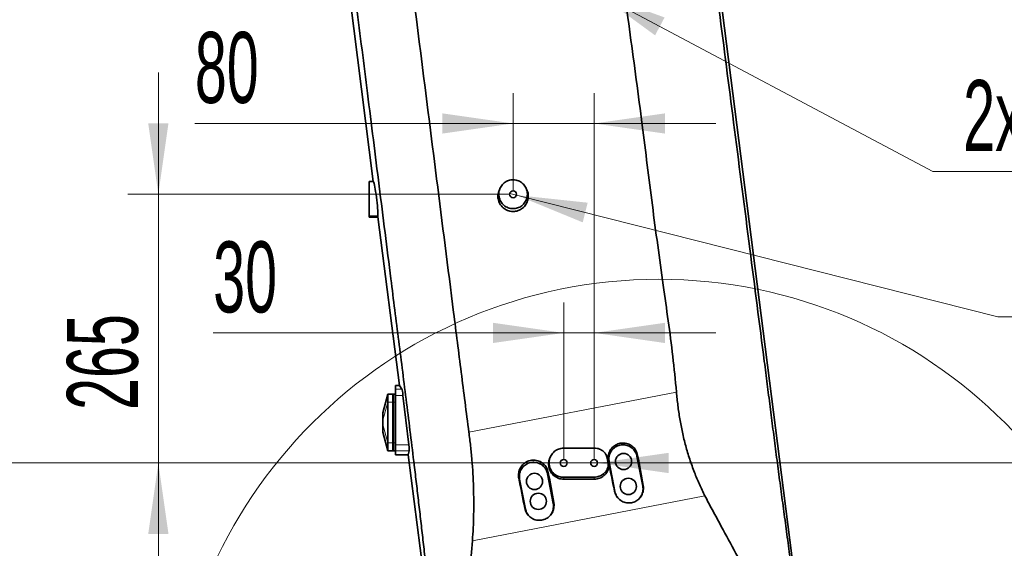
# Model space of a CAD drawing. Header units: millimetres. Extents: x 0 to 11920, y 0 to 8400.
# Tile 23 of 121: x 2158 to 3130, y 4239 to 4761. Entities that reach past the tile are written whole.
import ezdxf

# ---------------------------------------------------------------- set-up
doc = ezdxf.new("R2010")
doc.units = ezdxf.units.MM
doc.header["$LTSCALE"] = 20
doc.styles.add('SLDTEXTSTYLE0', font='TXT', dxfattribs={"width": 0.605})
doc.dimstyles.new('SLDDIMSTYLE2', dxfattribs={"dimtxt": 70, "dimasz": 70, "dimexe": 0, "dimexo": 0.0625, "dimgap": 17.5, "dimtad": 1, "dimdec": 1, "dimrnd": 1e-09, "dimzin": 12, "dimdsep": 46, "dimtxsty": 'SLDTEXTSTYLE0', "dimsah": 1, "dimcen": 0.09, "dimadec": 0, "dimazin": 3, "dimtfac": 1, "dimtmove": 0, "dimatfit": 0, "dimfxl": 1, "dimfrac": 2, "dimtolj": 1, "dimtzin": 12, "dimarcsym": 0})
doc.dimstyles.new('SLDDIMSTYLE3', dxfattribs={"dimtxt": 70, "dimasz": 70, "dimexe": 0, "dimexo": 0.0625, "dimgap": 17.5, "dimtad": 0, "dimtih": 1, "dimtoh": 1, "dimdec": 1, "dimrnd": 1e-09, "dimzin": 12, "dimdsep": 46, "dimtxsty": 'SLDTEXTSTYLE0', "dimblk1": 'NONE', "dimsah": 1, "dimcen": 0, "dimadec": 0, "dimazin": 3, "dimtfac": 1, "dimtmove": 0, "dimatfit": 3, "dimldrblk": 'NONE', "dimfxl": 1, "dimfrac": 2, "dimtolj": 1, "dimtzin": 12, "dimarcsym": 0})
doc.dimstyles.new('SLDDIMSTYLE7', dxfattribs={"dimtxt": 70, "dimasz": 70, "dimexe": 0, "dimexo": 0.0625, "dimgap": 17.5, "dimtad": 1, "dimdec": 1, "dimrnd": 1e-09, "dimzin": 12, "dimdsep": 46, "dimtxsty": 'SLDTEXTSTYLE0', "dimsah": 1, "dimcen": 0.09, "dimadec": 0, "dimazin": 3, "dimtfac": 1, "dimtofl": 0, "dimtmove": 0, "dimatfit": 3, "dimfxl": 1, "dimfrac": 2, "dimtolj": 1, "dimtzin": 12, "dimarcsym": 0})

# ---------------------------------------------------------------- blocks, each defined once
blk = doc.blocks.new('_D_29')
at = {"color": 7, "linetype": 'Continuous', "lineweight": 0}
for p, q in [((2762.05, 5213.64), (3942.51, 5213.64)), ((3912.51, 5213.64), (3912.51, 4068.64)), ((2762.05, 4068.64), (3942.51, 4068.64))]:
    blk.add_line(p, q, dxfattribs=at)
at = {"color": 7, "linetype": 'Continuous', "lineweight": 18}
for points in [[(3912.51, 5213.64), (3902.51, 5143.64), (3922.51, 5143.64)], [(3912.51, 4068.64), (3922.51, 4138.64), (3902.51, 4138.64)]]:
    blk.add_solid(points, dxfattribs=at)
at = {"color": 7, "linetype": 'Continuous', "lineweight": 18, "insert": (3822.28, 4534.19), "char_height": 70, "attachment_point": 1, "rotation": 90, "style": 'SLDTEXTSTYLE0'}
blk.add_mtext('1145', dxfattribs=at)
blk = doc.blocks.new('_D_31')
at = {"color": 7, "linetype": 'Continuous', "lineweight": 0}
for p, q in [((3467.39, 6043.64), (4537.73, 6043.64)), ((4507.73, 3672.64), (4507.73, 6043.64)), ((2972.47, 3672.64), (4537.73, 3672.64))]:
    blk.add_line(p, q, dxfattribs=at)
at = {"color": 7, "linetype": 'Continuous', "lineweight": 18}
for points in [[(4507.73, 6043.64), (4497.73, 5973.64), (4517.73, 5973.64)], [(4507.73, 3672.64), (4517.73, 3742.64), (4497.73, 3742.64)]]:
    blk.add_solid(points, dxfattribs=at)
at = {"color": 7, "linetype": 'Continuous', "lineweight": 18, "insert": (4417.5, 4751.19), "char_height": 70, "attachment_point": 1, "rotation": 90, "style": 'SLDTEXTSTYLE0'}
blk.add_mtext('2371', dxfattribs=at)
blk = doc.blocks.new('_D_40')
at = {"color": 7, "linetype": 'Continuous', "lineweight": 0}
for p, q in [((2695.05, 4327.64), (2695.05, 4481.9)), ((2725.05, 4327.64), (2725.05, 4481.9)), ((2695.05, 4451.9), (2349.05, 4451.9)), ((2695.05, 4451.9), (2725.05, 4451.9)), ((2725.05, 4451.9), (2845.05, 4451.9))]:
    blk.add_line(p, q, dxfattribs=at)
at = {"color": 7, "linetype": 'Continuous', "lineweight": 18}
for points in [[(2695.05, 4451.9), (2625.05, 4461.9), (2625.05, 4441.9)], [(2725.05, 4451.9), (2795.05, 4441.9), (2795.05, 4461.9)]]:
    blk.add_solid(points, dxfattribs=at)
at = {"color": 7, "linetype": 'Continuous', "lineweight": 18, "insert": (2349.05, 4542.13), "char_height": 70, "attachment_point": 1, "style": 'SLDTEXTSTYLE0'}
blk.add_mtext('30', dxfattribs=at)
blk = doc.blocks.new('_D_41')
at = {"color": 7, "linetype": 'Continuous', "lineweight": 0}
for p, q in [((2645.05, 4592.64), (2645.05, 4688.47)), ((2725.05, 4327.64), (2725.05, 4688.47)), ((2645.05, 4658.47), (2330.97, 4658.47)), ((2725.05, 4658.47), (2645.05, 4658.47)), ((2725.05, 4658.47), (2845.05, 4658.47))]:
    blk.add_line(p, q, dxfattribs=at)
at = {"color": 7, "linetype": 'Continuous', "lineweight": 18}
for points in [[(2645.05, 4658.47), (2575.05, 4668.47), (2575.05, 4648.47)], [(2725.05, 4658.47), (2795.05, 4648.47), (2795.05, 4668.47)]]:
    blk.add_solid(points, dxfattribs=at)
at = {"color": 7, "linetype": 'Continuous', "lineweight": 18, "insert": (2330.97, 4748.71), "char_height": 70, "attachment_point": 1, "style": 'SLDTEXTSTYLE0'}
blk.add_mtext('80', dxfattribs=at)
blk = doc.blocks.new('_D_42')
at = {"color": 7, "linetype": 'Continuous', "lineweight": 0}
for p, q in [((2294.89, 4588.64), (2294.89, 4708.64)), ((2641.05, 4588.64), (2264.89, 4588.64)), ((2294.89, 4323.64), (2294.89, 4588.64)), ((2721.05, 4323.64), (2264.89, 4323.64)), ((2294.89, 4323.64), (2294.89, 4203.64))]:
    blk.add_line(p, q, dxfattribs=at)
at = {"color": 7, "linetype": 'Continuous', "lineweight": 18}
for points in [[(2294.89, 4588.64), (2304.89, 4658.64), (2284.89, 4658.64)], [(2294.89, 4323.64), (2284.89, 4253.64), (2304.89, 4253.64)]]:
    blk.add_solid(points, dxfattribs=at)
at = {"color": 7, "linetype": 'Continuous', "lineweight": 18, "insert": (2204.66, 4375.93), "char_height": 70, "attachment_point": 1, "rotation": 90, "style": 'SLDTEXTSTYLE0'}
blk.add_mtext('265', dxfattribs=at)
blk = doc.blocks.new('_D_43')
at = {"color": 7, "linetype": 'Continuous', "lineweight": 0}
for p, q in [((2721.05, 4788.64), (2071.45, 4788.64)), ((2101.45, 4323.64), (2101.45, 4788.64)), ((2721.05, 4323.64), (2071.45, 4323.64))]:
    blk.add_line(p, q, dxfattribs=at)
at = {"color": 7, "linetype": 'Continuous', "lineweight": 18}
for points in [[(2101.45, 4788.64), (2091.45, 4718.64), (2111.45, 4718.64)], [(2101.45, 4323.64), (2111.45, 4393.64), (2091.45, 4393.64)]]:
    blk.add_solid(points, dxfattribs=at)
at = {"color": 7, "linetype": 'Continuous', "lineweight": 18, "insert": (2011.22, 4475.93), "char_height": 70, "attachment_point": 1, "rotation": 90, "style": 'SLDTEXTSTYLE0'}
blk.add_mtext('465', dxfattribs=at)
blk = doc.blocks.new('_D_48')
at = {"color": 7, "linetype": 'Continuous', "lineweight": 0}
for p, q in [((2721.65, 4323.64), (2728.45, 4323.64)), ((2728.45, 4323.64), (3168.79, 4323.64)), ((3168.79, 4323.64), (3845.51, 4323.64))]:
    blk.add_line(p, q, dxfattribs=at)
at = {"color": 7, "linetype": 'Continuous', "lineweight": 18}
blk.add_solid([(2728.45, 4323.64), (2798.45, 4313.64), (2798.45, 4333.64)], dxfattribs=at)
at = {"color": 7, "linetype": 'Continuous', "lineweight": 18, "insert": (3198.79, 4413.87), "char_height": 70, "attachment_point": 1, "style": 'SLDTEXTSTYLE0'}
blk.add_mtext('2x M8 Through', dxfattribs=at)
blk = doc.blocks.new('_None')
blk = doc.blocks.new('_D_49')
at = {"color": 7, "linetype": 'Continuous', "lineweight": 0}
for p, q in [((2641.75, 4589.47), (2648.34, 4587.8)), ((2648.34, 4587.8), (3123.47, 4467.61)), ((3123.47, 4467.61), (3671.86, 4467.61))]:
    blk.add_line(p, q, dxfattribs=at)
at = {"color": 7, "linetype": 'Continuous', "lineweight": 18}
blk.add_solid([(2648.34, 4587.8), (2713.75, 4560.94), (2718.66, 4580.33)], dxfattribs=at)
at = {"color": 7, "linetype": 'Continuous', "lineweight": 18, "insert": (3153.47, 4557.84), "char_height": 70, "attachment_point": 1, "style": 'SLDTEXTSTYLE0'}
blk.add_mtext('M8 Through', dxfattribs=at)
blk = doc.blocks.new('_D_50')
at = {"color": 7, "linetype": 'Continuous', "lineweight": 0}
for p, q in [((2722.05, 4790.23), (2728.05, 4787.04)), ((2728.05, 4787.04), (3059.31, 4611.09)), ((3059.31, 4611.09), (3736.03, 4611.09))]:
    blk.add_line(p, q, dxfattribs=at)
at = {"color": 7, "linetype": 'Continuous', "lineweight": 18}
blk.add_solid([(2728.05, 4787.04), (2785.18, 4745.37), (2794.56, 4763.03)], dxfattribs=at)
at = {"color": 7, "linetype": 'Continuous', "lineweight": 18, "insert": (3089.31, 4701.32), "char_height": 70, "attachment_point": 1, "style": 'SLDTEXTSTYLE0'}
blk.add_mtext('2x M8 Through', dxfattribs=at)

msp = doc.modelspace()

# ---------------------------------------------------------------- linework, layer by layer
at = {"color": 7, "linetype": 'Continuous', "lineweight": 35}
for p, q in [((2507.061487, 4601.379019), (2469.944808, 4892.112329)), ((2839.376469, 4864.811087), (2938.086489, 4091.619851)), ((2503.047743, 4601.379019), (2507.061487, 4601.379019)), ((2503.047743, 4601.379019), (2503.047743, 4600.9161)), ((2503.047743, 4600.9161), (2503.047743, 4567.528071)), ((2507.061487, 4601.379019), (2507.313328, 4600.9161)), ((2632.377366, 4594.909625), (2631.519103, 4593.11387)), ((2658.576383, 4593.11387), (2657.718106, 4594.909652)), ((2503.047743, 4567.528071), (2503.047743, 4566.380372)), ((2503.047743, 4566.380372), (2511.529615, 4566.380372)), ((2503.047743, 4566.380372), (2503.047743, 4566.177087)), ((2503.047743, 4566.177087), (2503.047743, 4566.135074)), ((2503.047743, 4566.135074), (2511.560931, 4566.135074)), ((2511.575835, 4567.528071), (2511.529615, 4566.380372)), ((2532.778254, 4399.940718), (2511.529615, 4566.380372)), ((2528.847743, 4399.940718), (2532.778254, 4399.940718)), ((2528.847743, 4396.275029), (2528.847743, 4399.940718)), ((2528.847743, 4390.318657), (2528.847743, 4396.275029)), ((2532.778254, 4399.940718), (2535.266009, 4396.275029)), ((2521.347743, 4391.635074), (2516.347743, 4373.135074)), ((2521.347743, 4383.635074), (2521.347743, 4391.635074)), ((2521.347743, 4391.635074), (2526.347743, 4391.635074)), ((2521.347743, 4343.635074), (2521.347743, 4383.635074)), ((2526.847743, 4391.501099), (2526.347743, 4391.635074)), ((2526.347743, 4383.635074), (2526.347743, 4391.635074)), ((2526.347743, 4343.635074), (2526.347743, 4383.635074)), ((2528.847743, 4391.635074), (2526.847743, 4391.635074)), ((2526.847743, 4391.635074), (2526.847743, 4383.635074)), ((2526.847743, 4383.635074), (2526.847743, 4343.635074)), ((2528.847743, 4341.446634), (2528.847743, 4390.318657)), ((2536.334961, 4390.318657), (2542.169, 4341.446634)), ((2516.347743, 4372.882437), (2516.347743, 4373.135074)), ((2516.347743, 4365.81137), (2516.347743, 4372.882437)), ((2516.347743, 4361.458778), (2516.347743, 4365.81137)), ((2516.347743, 4354.38771), (2516.347743, 4361.458778)), ((2516.347743, 4354.135075), (2516.347743, 4354.38771)), ((2516.347743, 4354.135074), (2521.347743, 4335.635074)), ((2521.347743, 4335.635074), (2521.347743, 4343.635074)), ((2521.347743, 4335.635074), (2526.347743, 4335.635074)), ((2526.347743, 4335.635074), (2526.347743, 4343.635074)), ((2526.847743, 4335.769048), (2526.347743, 4335.635074)), ((2526.847743, 4343.635074), (2526.847743, 4335.635074)), ((2528.847743, 4335.635074), (2526.847743, 4335.635074)), ((2528.847743, 4335.537261), (2528.847743, 4341.446634)), ((2528.847743, 4331.635074), (2528.847743, 4335.537261)), ((2542.53798, 4335.537261), (2541.498543, 4331.635074)), ((2528.847743, 4331.635074), (2541.498543, 4331.635074)), ((2578.008997, 4045.650297), (2541.498543, 4331.635074)), ((2681.964238, 4330.045304), (2681.517441, 4329.110467)), ((2737.408072, 4330.689086), (2736.903072, 4331.745715)), ((2737.335295, 4330.670019), (2738.218096, 4328.251281)), ((2739.821892, 4324.865084), (2745.546162, 4295.416269)), ((2773.031723, 4300.758921), (2767.307453, 4330.207736)), ((2651.475445, 4307.692275), (2657.199715, 4278.243459)), ((2684.685276, 4283.586111), (2678.961006, 4313.034927))]:
    msp.add_line(p, q, dxfattribs=at)
at = {"color": 8, "linetype": 'Continuous', "lineweight": 18}
for p, q in [((2503.047743, 4600.9161), (2507.313328, 4600.9161)), ((2503.047743, 4567.528071), (2511.575835, 4567.528071)), ((2503.047743, 4566.177087), (2511.555567, 4566.177087)), ((2528.847743, 4396.275029), (2535.266009, 4396.275029)), ((2601.37735, 4353.989947), (2806.288788, 4393.631064)), ((2521.347743, 4391.635074), (2516.347743, 4372.882437)), ((2521.347743, 4383.635074), (2516.347743, 4365.81137)), ((2521.347743, 4383.635074), (2526.347743, 4383.635074)), ((2526.847743, 4383.635074), (2526.347743, 4383.635074)), ((2528.847743, 4383.635074), (2526.847743, 4383.635074)), ((2528.847743, 4390.318657), (2536.334961, 4390.318657)), ((2521.347743, 4343.635074), (2516.347743, 4361.458778)), ((2521.347743, 4335.635074), (2516.347743, 4354.38771)), ((2521.347743, 4343.635074), (2526.347743, 4343.635074)), ((2526.847743, 4343.635074), (2526.347743, 4343.635074)), ((2528.847743, 4343.635074), (2526.847743, 4343.635074)), ((2528.847743, 4341.446634), (2542.169, 4341.446634)), ((2528.847743, 4335.537261), (2542.53798, 4335.537261)), ((2737.664532, 4329.452399), (2738.218096, 4328.251281)), ((2739.821892, 4324.865084), (2739.11353, 4325.734367)), ((2767.307453, 4330.207736), (2767.968382, 4331.279626)), ((2738.007302, 4317.75029), (2738.54455, 4316.090137)), ((2738.793456, 4323.597364), (2739.36295, 4322.361518)), ((2651.475445, 4307.692275), (2650.621573, 4308.740125)), ((2678.961006, 4313.034927), (2679.766973, 4314.342036)), ((2695.044577, 4309.486828), (2695.047743, 4307.635074)), ((2725.043954, 4309.666687), (2725.047743, 4307.635074)), ((2745.546162, 4295.416269), (2745.078123, 4295.990634)), ((2773.031723, 4300.758921), (2773.452843, 4301.441891)), ((2834.398247, 4291.159257), (2604.927927, 4246.767103)), ((2657.199715, 4278.243459), (2656.585268, 4278.997493)), ((2684.685276, 4283.586111), (2685.252332, 4284.505758))]:
    msp.add_line(p, q, dxfattribs=at)
at = {"color": 7, "linetype": 'Continuous', "lineweight": 35, "flags": 128}
msp.add_lwpolyline([(2695.048352, 4338.300721), (2704.42612, 4338.312386), (2714.737309, 4338.3259), (2725.048496, 4338.340133)], dxfattribs=at)
at = {"color": 7, "linetype": 'Continuous', "lineweight": 35}
for centre, radius in [((2645.047743, 4588.635074), 3.4), ((2695.047743, 4323.635074), 3.4), ((2725.047743, 4323.635074), 3.4), ((2754.041695, 4325.082342), 8), ((2666.172271, 4305.455465), 8), ((2758.81192, 4300.541663), 8), ((2669.988451, 4285.822921), 8)]:
    msp.add_circle(centre, radius, dxfattribs=at)
at = {"color": 7, "linetype": 'Continuous', "lineweight": 18}
msp.add_circle((2788.774131, 4021.318853), 483.433498, dxfattribs=at)
at = {"color": 7, "linetype": 'Continuous', "lineweight": 35}
for centre, major_axis, ratio, start_param, end_param in [((2509.189075, 4583.635074), (-2.098489, 17.499438), 0.0668591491, 3.5352688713, 6.1168079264), ((2535.928064, 4390.318657), (-0.719482, 5.999807), 0.0668591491, 4.7043715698, 6.1545019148), ((2541.762102, 4341.446634), (-0.719482, 5.999807), 0.0668591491, 3.3076019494, 4.7043715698), ((2759.075019, 4348.435736), (-70.601112, 363.201862), 0.0647468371, 1.6207504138, 1.703102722), ((2723.99026, 4341.648419), (-70.602752, 363.201543), 0.1114687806, 4.5798224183, 4.6621784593), ((2670.60686, 4331.321139), (-70.601112, 363.201862), 0.0647468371, 1.6204184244, 1.702764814), ((2635.81167, 4324.58984), (-70.602752, 363.201543), 0.1114687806, 4.5801615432, 4.6625116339)]:
    msp.add_ellipse(centre, major_axis=major_axis, ratio=ratio, start_param=start_param, end_param=end_param, dxfattribs=at)
for points, knots in [([(2526.43583, 4945.347928), (2527.463563, 4934.553602), (2529.519138, 4912.963798), (2533.539049, 4880.675931), (2537.8819, 4848.428129), (2542.389988, 4816.200004), (2553.114936, 4734.746987), (2567.413107, 4620.020214), (2583.304435, 4496.416982), (2593.784653, 4413.061531), (2598.846454, 4373.680454), (2601.37735, 4353.989947)], [0, 0, 0, 0, 0.0545692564, 0.1091443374, 0.1637335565, 0.2183279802, 0.2729134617, 0.5771949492, 0.8001772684, 0.9000887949, 1, 1, 1, 1]), ([(2578.979204, 4048.037127), (2578.440949, 4052.958442), (2577.364276, 4062.802567), (2575.664288, 4077.689781), (2573.931376, 4092.606506), (2572.178694, 4107.545739), (2570.425339, 4122.485378), (2565.73492, 4163.097064), (2560.959045, 4204.830174), (2556.049186, 4247.731515), (2553.951385, 4266.123529), (2551.836355, 4284.526757), (2549.690946, 4302.942788), (2547.00175, 4325.479711), (2543.73992, 4352.094407), (2539.919431, 4382.75549), (2536.054888, 4413.35843), (2532.16878, 4443.930109), (2528.277507, 4474.49104), (2521.837971, 4525.399247), (2512.876133, 4596.697892), (2503.363764, 4672.028758), (2495.915407, 4731.173155), (2490.532973, 4774.130207), (2485.145968, 4817.077235), (2479.744136, 4859.997221), (2476.110167, 4888.539376), (2474.29324, 4902.810008)], [0, 0, 0, 0, 0.0173586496, 0.0347225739, 0.0521153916, 0.0695296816, 0.0869431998, 0.1043349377, 0.2116182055, 0.233090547, 0.2545744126, 0.2760503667, 0.2975084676, 0.3189591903, 0.3547905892, 0.3906264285, 0.4264881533, 0.4623706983, 0.4982546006, 0.5341180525, 0.6414014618, 0.7486846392, 0.7989483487, 0.8492165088, 0.8994831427, 0.9497431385, 1, 1, 1, 1]), ([(2806.288788, 4393.631064), (2805.140541, 4405.360441), (2802.843774, 4428.821984), (2798.224388, 4463.88475), (2791.109893, 4513.487458), (2782.306893, 4577.748565), (2774.02085, 4645.323701), (2766.730917, 4701.410509), (2760.534209, 4746.017401), (2754.84588, 4790.683581), (2750.550106, 4825.087585), (2748.902283, 4849.34177), (2749.135457, 4863.294981), (2750.053897, 4872.544534), (2750.512873, 4877.166859)], [0, 0, 0, 0, 0.0725649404, 0.1451471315, 0.2177299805, 0.3811140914, 0.5445018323, 0.6369294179, 0.7293645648, 0.8217872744, 0.9141978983, 0.9427796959, 0.971405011, 1, 1, 1, 1]), ([(2835.064285, 4874.334775), (2839.825598, 4837.328567), (2849.348274, 4763.315775), (2863.877016, 4650.20521), (2878.428992, 4537.011234), (2889.201467, 4453.353984), (2895.853587, 4401.501872), (2898.698457, 4379.278539), (2901.557495, 4357.031114), (2904.443495, 4334.74757), (2907.385135, 4312.327353), (2910.381389, 4289.8185), (2913.411871, 4267.239686), (2916.45609, 4244.684769), (2919.504506, 4222.139732), (2922.479728, 4200.116467), (2925.369975, 4178.584262), (2928.180615, 4157.565228), (2930.995292, 4136.560245), (2933.821186, 4115.58352), (2935.722988, 4101.686931), (2936.67369, 4094.740091)], [0, 0, 0, 0, 0.1424568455, 0.2849151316, 0.4356534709, 0.5783136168, 0.6068696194, 0.635445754, 0.6640082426, 0.6925392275, 0.7210573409, 0.7499516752, 0.778852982, 0.8077714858, 0.8366969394, 0.8656115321, 0.8924939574, 0.9193933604, 0.946283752, 0.973147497, 1, 1, 1, 1]), ([(2645.047743, 4602.94589), (2644.274479, 4602.908497), (2642.705422, 4602.832622), (2640.428732, 4602.222617), (2638.263446, 4601.258883), (2636.305185, 4599.949461), (2634.573483, 4598.316996), (2633.141584, 4596.425943), (2632.028816, 4594.296423), (2631.286014, 4592.014873), (2630.92837, 4589.610864), (2630.976905, 4587.189653), (2631.434979, 4584.784734), (2632.284075, 4582.509919), (2633.515094, 4580.393171), (2635.066787, 4578.539695), (2636.92221, 4576.966637), (2638.984545, 4575.751658), (2641.235164, 4574.900404), (2643.558901, 4574.450662), (2645.939015, 4574.400261), (2648.262247, 4574.746624), (2650.512633, 4575.48405), (2652.591143, 4576.578029), (2654.478669, 4578.018682), (2656.094388, 4579.746219), (2657.417298, 4581.742458), (2658.388987, 4583.926375), (2658.992355, 4586.271324), (2659.196338, 4588.677893), (2658.993243, 4591.113444), (2658.38811, 4593.465462), (2657.386424, 4595.702712), (2656.03653, 4597.71496), (2654.353888, 4599.480471), (2652.426108, 4600.914235), (2650.2714, 4601.996636), (2647.808948, 4602.779424), (2646.024749, 4602.886989), (2645.047743, 4602.94589)], [0, 0, 0, 0, 0.0260623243, 0.0528839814, 0.0789454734, 0.1057554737, 0.1319561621, 0.1588993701, 0.1854079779, 0.2126688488, 0.2394740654, 0.2670488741, 0.2939851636, 0.3217056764, 0.3485720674, 0.3762308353, 0.4028565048, 0.430272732, 0.4565849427, 0.483675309, 0.5097319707, 0.5365482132, 0.5625401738, 0.5892783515, 0.6154188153, 0.6423028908, 0.668709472, 0.6958645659, 0.7225735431, 0.750044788, 0.7769655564, 0.804666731, 0.8315871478, 0.8592996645, 0.8860114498, 0.9135153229, 0.9399162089, 0.9670988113, 1, 1, 1, 1]), ([(2631.561963, 4593.095156), (2631.313253, 4592.574463), (2630.700068, 4591.290717), (2630.18671, 4589.067834), (2629.972444, 4586.536567), (2630.211927, 4583.998603), (2630.863958, 4581.532704), (2631.932575, 4579.214207), (2633.369194, 4577.105072), (2635.146793, 4575.275845), (2637.198314, 4573.765576), (2639.476737, 4572.639943), (2642.103263, 4571.810684), (2643.998188, 4571.69767), (2645.047743, 4571.635074)], [0, 0, 0, 0, 0.0572294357, 0.1410964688, 0.224963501, 0.3091087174, 0.3932536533, 0.4774155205, 0.5615762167, 0.645457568, 0.7293364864, 0.8128361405, 0.8963342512, 1, 1, 1, 1]), ([(2645.047743, 4571.635074), (2645.887858, 4571.676815), (2647.5681, 4571.760298), (2650.018187, 4572.411296), (2652.324233, 4573.439453), (2654.429658, 4574.839469), (2656.265738, 4576.57549), (2657.794803, 4578.592215), (2658.957945, 4580.842404), (2659.737304, 4583.258884), (2660.093377, 4585.777475), (2660.020983, 4588.321315), (2659.546388, 4590.809621), (2658.89318, 4592.351469), (2658.571043, 4593.111848)], [0, 0, 0, 0, 0.0830653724, 0.1661318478, 0.2491899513, 0.332249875, 0.4154773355, 0.4987059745, 0.5823235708, 0.6659425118, 0.7499533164, 0.8339649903, 0.9181180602, 1, 1, 1, 1]), ([(2806.288788, 4393.631064), (2806.719538, 4389.206614), (2807.581315, 4380.354865), (2809.5174, 4367.111926), (2812.013327, 4353.805427), (2815.254605, 4340.510054), (2819.253395, 4327.295409), (2823.831543, 4314.657825), (2828.831326, 4302.566214), (2832.54057, 4294.96575), (2834.398247, 4291.159257)], [0, 0, 0, 0, 0.1245783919, 0.249237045, 0.3737843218, 0.5024617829, 0.6312875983, 0.7599859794, 0.8797952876, 1, 1, 1, 1]), ([(2604.927927, 4246.767103), (2605.202279, 4251.107444), (2605.751, 4259.788405), (2606.110641, 4272.946811), (2606.230584, 4286.185364), (2605.991622, 4299.594022), (2605.398349, 4313.115547), (2604.441099, 4326.759807), (2603.096774, 4340.400267), (2601.950502, 4349.459968), (2601.37735, 4353.989947)], [0, 0, 0, 0, 0.1226834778, 0.2453748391, 0.3689240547, 0.4924708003, 0.6188495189, 0.7452266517, 0.8726097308, 1, 1, 1, 1]), ([(2695.044577, 4309.486828), (2694.239198, 4309.520687), (2692.60527, 4309.58938), (2690.230245, 4310.206365), (2687.967626, 4311.193379), (2685.929675, 4312.54214), (2684.137012, 4314.225508), (2682.67814, 4316.160621), (2681.56058, 4318.327136), (2680.833282, 4320.620782), (2680.497846, 4323.023919), (2680.568368, 4325.429912), (2681.043304, 4327.816402), (2681.905701, 4330.079999), (2683.147169, 4332.19346), (2684.717243, 4334.061706), (2686.598044, 4335.658374), (2688.705528, 4336.909513), (2691.014058, 4337.791757), (2693.151124, 4338.235521), (2694.514215, 4338.282365), (2695.048352, 4338.300721)], [0, 0, 0, 0, 0.0531735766, 0.1078769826, 0.161053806, 0.2157961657, 0.2685735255, 0.322911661, 0.3752016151, 0.4290148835, 0.4812087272, 0.5349013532, 0.5873831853, 0.6413635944, 0.6942784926, 0.7487110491, 0.8019193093, 0.8566683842, 0.9099062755, 0.9646961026, 1, 1, 1, 1]), ([(2725.048496, 4338.340133), (2725.991731, 4338.289109), (2727.737091, 4338.194694), (2730.210907, 4337.458471), (2732.58024, 4336.361671), (2733.983671, 4335.234679), (2734.742419, 4334.625385)], [0, 0, 0, 0, 0.2662795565, 0.4927235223, 0.7257471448, 1, 1, 1, 1]), ([(2734.742419, 4334.625385), (2735.12847, 4334.238389), (2735.880945, 4333.484073), (2736.997633, 4331.786649), (2737.402755, 4330.368658), (2737.664532, 4329.452399)], [0, 0, 0, 0, 0.2715539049, 0.5293019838, 1, 1, 1, 1]), ([(2767.968382, 4331.279626), (2767.741725, 4332.1944), (2767.288419, 4334.023918), (2766.022432, 4336.450617), (2764.436346, 4338.52672), (2762.602956, 4340.232843), (2760.508914, 4341.596463), (2758.223524, 4342.593685), (2755.802885, 4343.183784), (2753.319967, 4343.367553), (2750.842397, 4343.12279), (2748.439463, 4342.473916), (2746.184134, 4341.422235), (2744.135567, 4340.014702), (2742.360848, 4338.278072), (2740.898478, 4336.276159), (2739.801627, 4334.055037), (2739.081856, 4331.683724), (2738.780901, 4329.224263), (2738.85169, 4327.223328), (2739.053872, 4326.073612), (2739.11353, 4325.734367)], [0, 0, 0, 0, 0.0609430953, 0.1218840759, 0.1757931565, 0.2297018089, 0.2833372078, 0.3369725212, 0.3904874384, 0.4440018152, 0.4975093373, 0.5510164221, 0.6044831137, 0.6579495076, 0.7112549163, 0.7645600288, 0.8177653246, 0.8709716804, 0.9243189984, 0.9776689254, 1, 1, 1, 1]), ([(2767.307453, 4330.207736), (2767.122713, 4330.962184), (2766.747877, 4332.492956), (2765.712816, 4334.6191), (2764.350088, 4336.568167), (2762.687643, 4338.242943), (2760.752132, 4339.62807), (2758.630564, 4340.659034), (2756.34533, 4341.325381), (2754.001666, 4341.596181), (2751.623833, 4341.468436), (2749.322285, 4340.947943), (2747.121115, 4340.040278), (2745.122271, 4338.787726), (2743.346029, 4337.203142), (2741.874248, 4335.359657), (2740.722656, 4333.276171), (2739.942715, 4331.048545), (2739.550001, 4328.701713), (2739.537143, 4326.623786), (2739.743315, 4325.350402), (2739.821892, 4324.865084)], [0, 0, 0, 0, 0.0529213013, 0.1073771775, 0.1602987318, 0.214755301, 0.2676683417, 0.322114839, 0.3750344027, 0.4294878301, 0.4824305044, 0.536910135, 0.5898311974, 0.6442869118, 0.6971995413, 0.7516453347, 0.8045765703, 0.8590431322, 0.9119800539, 0.9664534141, 1, 1, 1, 1]), ([(2679.766973, 4314.342036), (2679.570312, 4315.159435), (2679.176995, 4316.794215), (2678.081559, 4319.080836), (2676.638744, 4321.155817), (2674.867074, 4322.959313), (2672.816486, 4324.430104), (2670.555519, 4325.540392), (2668.139354, 4326.24564), (2665.641684, 4326.543918), (2663.129693, 4326.409364), (2660.675035, 4325.863198), (2658.351426, 4324.904368), (2656.22032, 4323.577171), (2654.350392, 4321.905161), (2652.783173, 4319.950921), (2651.575429, 4317.758365), (2650.741865, 4315.397565), (2650.328896, 4312.930139), (2650.304416, 4310.685079), (2650.529887, 4309.302386), (2650.621573, 4308.740125)], [0, 0, 0, 0, 0.05385424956, 0.10770739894, 0.16157236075, 0.21543658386, 0.26907607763, 0.32271495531, 0.37623836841, 0.42976167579, 0.48329124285, 0.53682079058, 0.59028104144, 0.64374047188, 0.69706193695, 0.7503828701, 0.80361143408, 0.85684132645, 0.91015138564, 0.96346376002, 1, 1, 1, 1]), ([(2695.047743, 4307.635074), (2694.204222, 4307.677126), (2692.517168, 4307.761233), (2690.058407, 4308.417405), (2687.744982, 4309.453451), (2685.633239, 4310.864429), (2683.792885, 4312.615574), (2682.264678, 4314.648331), (2681.107384, 4316.913927), (2680.340074, 4319.338245), (2679.997998, 4321.858492), (2680.083448, 4324.393475), (2680.563802, 4326.854633), (2681.211932, 4328.371825), (2681.52879, 4329.11355)], [0, 0, 0, 0, 0.08360577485, 0.16721269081, 0.25080882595, 0.33440536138, 0.41818963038, 0.50197374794, 0.58576483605, 0.66955511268, 0.75316527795, 0.83677485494, 0.92020246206, 1, 1, 1, 1]), ([(2737.664532, 4329.452399), (2737.759423, 4328.9608), (2737.949205, 4327.977602), (2738.325634, 4326.025947), (2738.606897, 4324.565838), (2738.793456, 4323.597364)], [0, 0, 0, 0, 0.2518951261, 0.5037902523, 1, 1, 1, 1]), ([(2738.218096, 4328.251281), (2738.313537, 4327.760284), (2738.504417, 4326.778289), (2738.886081, 4324.814796), (2739.172206, 4323.342815), (2739.36295, 4322.361518)], [0, 0, 0, 0, 0.2500091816, 0.5000183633, 1, 1, 1, 1]), ([(2678.961006, 4313.034927), (2678.776255, 4313.789414), (2678.401394, 4315.320268), (2677.366247, 4317.446513), (2676.0034, 4319.395657), (2674.34084, 4321.070442), (2672.405242, 4322.455524), (2670.283636, 4323.486411), (2667.998378, 4324.152673), (2665.654704, 4324.423388), (2663.276876, 4324.295556), (2660.975347, 4323.774978), (2658.77421, 4322.867232), (2656.775412, 4321.614607), (2654.999227, 4320.029958), (2653.527515, 4318.186419), (2652.375999, 4316.102891), (2651.59614, 4313.875237), (2651.203511, 4311.52839), (2651.190734, 4309.450635), (2651.396891, 4308.177423), (2651.475445, 4307.692275)], [0, 0, 0, 0, 0.05292408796, 0.10738300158, 0.16030734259, 0.21476694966, 0.26767999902, 0.32212650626, 0.37504605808, 0.42949947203, 0.48244214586, 0.53692177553, 0.58984285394, 0.64429858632, 0.69721121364, 0.75165700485, 0.80458822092, 0.85905476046, 0.91199170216, 0.96646508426, 1, 1, 1, 1]), ([(2738.007302, 4317.75029), (2737.613553, 4317.041429), (2736.826032, 4315.623666), (2735.216469, 4313.783935), (2733.341826, 4312.229883), (2731.226299, 4311.001755), (2728.928453, 4310.151782), (2726.836707, 4309.731453), (2725.532324, 4309.68433), (2725.043954, 4309.666687)], [0, 0, 0, 0, 0.1510588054, 0.3021263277, 0.4531202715, 0.604122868, 0.7564716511, 0.9088213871, 1, 1, 1, 1]), ([(2738.54455, 4316.090137), (2738.139465, 4315.35081), (2737.329301, 4313.872164), (2735.66834, 4311.946676), (2733.72736, 4310.316564), (2731.538878, 4309.031226), (2729.166989, 4308.144715), (2726.974471, 4307.697092), (2725.591126, 4307.652564), (2725.047743, 4307.635074)], [0, 0, 0, 0, 0.1505825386, 0.3011633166, 0.451764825, 0.6023655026, 0.7525916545, 0.9028170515, 1, 1, 1, 1]), ([(2738.793456, 4323.597364), (2738.868174, 4323.055125), (2739.012965, 4322.00436), (2738.876676, 4319.991232), (2738.34864, 4318.630139), (2738.007302, 4317.75029)], [0, 0, 0, 0, 0.273790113, 0.5305577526, 1, 1, 1, 1]), ([(2739.36295, 4322.361518), (2739.440412, 4321.821177), (2739.595336, 4320.740495), (2739.486242, 4318.581754), (2738.918225, 4317.078841), (2738.54455, 4316.090137)], [0, 0, 0, 0, 0.2549217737, 0.5098439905, 1, 1, 1, 1]), ([(2725.043954, 4309.666687), (2721.549382, 4309.645017), (2714.802206, 4309.603176), (2704.802413, 4309.543291), (2698.297189, 4309.505649), (2695.044577, 4309.486828)], [0, 0, 0, 0, 0.3494649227, 0.6747324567, 1, 1, 1, 1]), ([(2725.047743, 4307.635074), (2721.555275, 4307.635074), (2714.809243, 4307.635074), (2704.809223, 4307.635074), (2698.301571, 4307.635074), (2695.047743, 4307.635074)], [0, 0, 0, 0, 0.34926085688, 0.67463027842, 1, 1, 1, 1]), ([(2745.078123, 4295.990634), (2745.288274, 4295.170474), (2745.708581, 4293.53014), (2746.849052, 4291.248815), (2748.337434, 4289.188104), (2750.154811, 4287.411513), (2752.250467, 4285.981998), (2754.536612, 4284.93855), (2756.953617, 4284.319644), (2759.397102, 4284.119962), (2761.814798, 4284.347939), (2764.126266, 4284.961089), (2766.287077, 4285.953345), (2768.253166, 4287.275759), (2769.973616, 4288.909794), (2771.42669, 4290.816434), (2772.551149, 4292.954063), (2773.332955, 4295.28482), (2773.710625, 4297.734642), (2773.702636, 4299.815266), (2773.514662, 4301.039338), (2773.452843, 4301.441891)], [0, 0, 0, 0, 0.05603856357, 0.11207802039, 0.16816018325, 0.22423746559, 0.27986082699, 0.33547469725, 0.38959469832, 0.44370701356, 0.49612519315, 0.54854288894, 0.60013157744, 0.65172561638, 0.70376990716, 0.75582103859, 0.80931816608, 0.86282087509, 0.91791163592, 0.97300411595, 1, 1, 1, 1]), ([(2769.006679, 4288.060358), (2769.154606, 4288.188501), (2769.90564, 4288.839092), (2770.966664, 4290.279165), (2772.134837, 4292.344603), (2772.910137, 4294.577179), (2773.303934, 4296.922728), (2773.316382, 4299.000737), (2773.110258, 4300.273852), (2773.031723, 4300.758921)], [0, 0, 0, 0, 0.0422414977, 0.2144629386, 0.3818934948, 0.5541805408, 0.7216292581, 0.8939380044, 1, 1, 1, 1]), ([(2834.398247, 4291.159257), (2836.73883, 4286.684948), (2841.420224, 4277.735894), (2851.173539, 4260.043122), (2867.858387, 4228.87542), (2885.553429, 4196.483042), (2901.540958, 4167.144874), (2909.372894, 4152.576865), (2915.007739, 4140.575575), (2918.674019, 4131.252091), (2921.828466, 4121.702726), (2924.924367, 4110.305988), (2927.538974, 4096.993072), (2929.258159, 4081.658948), (2929.644968, 4066.037655), (2928.689302, 4050.461379), (2926.412234, 4035.117441), (2923.44765, 4022.588436), (2920.399994, 4012.645057), (2917.749263, 4005.186554), (2914.758951, 3997.828338), (2910.451487, 3988.455995), (2904.369463, 3977.208814), (2895.976622, 3964.467054), (2887.983859, 3954.377696), (2881.013462, 3946.71235), (2873.928497, 3939.599956), (2864.673519, 3931.435877), (2852.899885, 3922.735084), (2840.240513, 3914.977406), (2827.213345, 3908.511998), (2813.889274, 3903.276752), (2800.48533, 3899.272889), (2786.620685, 3896.376457), (2772.751616, 3894.713393), (2758.904417, 3894.191779), (2745.296833, 3894.915716), (2735.717267, 3895.908894), (2730.806994, 3896.981256), (2730.349983, 3897.081064)], [0, 0, 0, 0, 0.0280178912, 0.0560385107, 0.1120794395, 0.2241685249, 0.2608114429, 0.2974608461, 0.3159125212, 0.3343634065, 0.3530461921, 0.3717284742, 0.3999075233, 0.4282784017, 0.4572633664, 0.4864600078, 0.514639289, 0.5430186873, 0.5575334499, 0.572048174, 0.5866769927, 0.6013057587, 0.6288508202, 0.6569315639, 0.685011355, 0.6993392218, 0.7136672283, 0.7399453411, 0.766736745, 0.7935274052, 0.8208588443, 0.8459277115, 0.8714656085, 0.8970033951, 0.9230291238, 0.9475433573, 0.9724913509, 0.997439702, 1, 1, 1, 1]), ([(2745.546162, 4295.416269), (2745.730267, 4294.661266), (2746.103815, 4293.129372), (2747.148322, 4291.012728), (2748.30366, 4289.284672), (2749.221944, 4288.40981), (2749.577869, 4288.070716)], [0, 0, 0, 0, 0.273042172, 0.5540003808, 0.8271315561, 1, 1, 1, 1]), ([(2656.585268, 4278.997493), (2656.776192, 4278.238476), (2657.158043, 4276.720431), (2658.195317, 4274.524808), (2659.597212, 4272.459972), (2661.380247, 4270.611748), (2663.455281, 4269.104657), (2665.736308, 4267.980664), (2668.163726, 4267.282072), (2670.631615, 4267.007242), (2673.086091, 4267.166981), (2675.442154, 4267.720555), (2677.654853, 4268.66194), (2679.677166, 4269.941392), (2681.458966, 4271.541913), (2682.977696, 4273.423472), (2684.171304, 4275.546753), (2685.025205, 4277.873848), (2685.474877, 4280.331822), (2685.532957, 4282.575385), (2685.332345, 4283.955361), (2685.252332, 4284.505758)], [0, 0, 0, 0, 0.0512859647, 0.102572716, 0.1586438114, 0.2147101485, 0.2704131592, 0.3261065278, 0.3803832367, 0.4346521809, 0.4872032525, 0.5397535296, 0.5913414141, 0.6429339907, 0.6948839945, 0.746840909, 0.8002143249, 0.8535938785, 0.9085610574, 0.9635300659, 1, 1, 1, 1]), ([(2657.199715, 4278.243459), (2657.385083, 4277.484118), (2657.761259, 4275.943152), (2658.813552, 4273.819724), (2659.969128, 4272.097171), (2660.882055, 4271.230355), (2661.23173, 4270.898342)], [0, 0, 0, 0, 0.2746202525, 0.5572992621, 0.8304340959, 1, 1, 1, 1]), ([(2680.659422, 4270.888343), (2680.814254, 4271.022866), (2681.571441, 4271.68074), (2682.636163, 4273.129573), (2683.799823, 4275.197674), (2684.570716, 4277.431681), (2684.959836, 4279.778065), (2684.967907, 4281.846644), (2684.762577, 4283.110358), (2684.685276, 4283.586111)], [0, 0, 0, 0, 0.0442680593, 0.2164887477, 0.3839155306, 0.556198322, 0.7236499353, 0.8959618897, 1, 1, 1, 1]), ([(2682.954591, 3913.270155), (2681.979168, 3913.740127), (2676.811219, 3916.230116), (2667.979692, 3921.726918), (2656.521267, 3929.788186), (2645.754977, 3938.873655), (2635.652425, 3948.87557), (2626.31066, 3959.757101), (2617.771061, 3971.532246), (2610.15769, 3984.079293), (2603.531033, 3997.345289), (2597.979949, 4011.214972), (2593.537929, 4025.688536), (2590.307147, 4040.605264), (2588.652987, 4053.34), (2587.957156, 4063.637921), (2587.740817, 4072.084794), (2588.033929, 4081.176829), (2588.808856, 4090.884499), (2590.415019, 4107.069773), (2594.063444, 4139.424719), (2597.965242, 4178.37665), (2602.463957, 4217.348439), (2604.106547, 4236.960207), (2604.927927, 4246.767103)], [0, 0, 0, 0, 0.0087060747, 0.0461261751, 0.0835986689, 0.1216891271, 0.1597801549, 0.1984970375, 0.2377170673, 0.2775887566, 0.3174612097, 0.3579982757, 0.3988108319, 0.4403279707, 0.4818473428, 0.5029716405, 0.5240950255, 0.5503874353, 0.5767022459, 0.603018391, 0.6821875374, 0.8404989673, 0.9202412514, 1, 1, 1, 1])]:
    msp.add_open_spline(points, degree=3, knots=knots, dxfattribs=at)

# ---------------------------------------------------------------- dimensions: what is measured, and where the dimension line sits
at = {"color": 7, "linetype": 'Continuous', "lineweight": 18}
for base, p1, p2, dimstyle, picture, middle in [((4507.732136, 6043.635074), (2968.471762, 3672.635074), (3463.389079, 6043.635074), 'SLDDIMSTYLE7', '_D_31', (4507.732136, 4858.135074)), ((3912.512144, 4068.635074), (2758.047743, 5213.635074), (2758.047743, 4068.635074), 'SLDDIMSTYLE7', '_D_29', (3912.512144, 4641.135074)), ((2101.453379, 4788.635074), (2725.047743, 4323.635074), (2725.047743, 4788.635074), 'SLDDIMSTYLE7', '_D_43', (2101.453379, 4556.135074)), ((2294.892736, 4588.635074), (2725.047743, 4323.635074), (2645.047743, 4588.635074), 'SLDDIMSTYLE2', '_D_42', (2294.892736, 4456.135074))]:
    dim = msp.add_linear_dim(base=base, p1=p1, p2=p2, angle=90, dimstyle=dimstyle, dxfattribs=at)
    dim.commit()
    dim.dimension.update_dxf_attribs({"geometry": picture, "text_midpoint": middle, "dimtype": 160})
for p1, p2, text, picture, middle in [((2722.04505, 4790.230015), (2728.050436, 4787.040133), '2x M8 Through', '_D_50', (3412.667831, 4664.801947)), ((2641.751579, 4589.468922), (2648.343907, 4587.801226), 'M8 Through', '_D_49', (3412.667831, 4521.320502)), ((2721.647743, 4323.635074), (2728.447743, 4323.635074), '2x M8 Through', '_D_48', (3522.148465, 4377.350351))]:
    dim = msp.add_diameter_dim_2p(p1=p1, p2=p2, text=text, dimstyle='SLDDIMSTYLE3', override={"dimpost": '<>'}, dxfattribs=at)
    dim.commit()
    dim.dimension.update_dxf_attribs({"geometry": picture, "text_midpoint": middle, "dimtype": 163})
for base, p1, p2, picture, middle in [((2645.047743, 4658.473774), (2725.047743, 4323.635074), (2645.047743, 4588.635074), '_D_41', (2384.441475, 4658.473774)), ((2725.047743, 4451.896693), (2695.047743, 4323.635074), (2725.047743, 4323.635074), '_D_40', (2402.520152, 4451.896693))]:
    dim = msp.add_linear_dim(base=base, p1=p1, p2=p2, dimstyle='SLDDIMSTYLE2', dxfattribs=at)
    dim.commit()
    dim.dimension.update_dxf_attribs({"geometry": picture, "text_midpoint": middle, "dimtype": 160})

doc.saveas('drawing.dxf')
